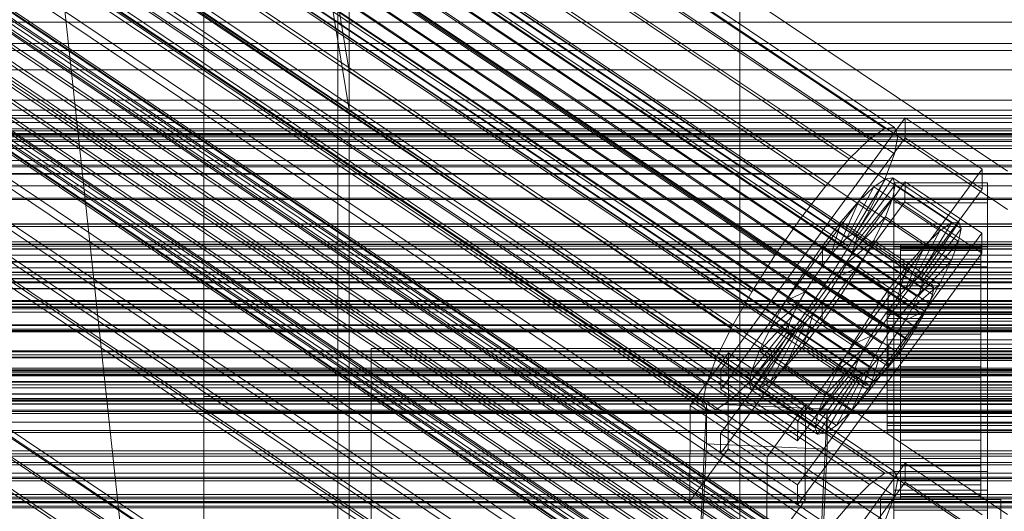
# Model space of a CAD drawing. Header units: millimetres. Extents: x -2233 to 65662, y -50530 to 6847.
# Tile 245 of 256: x -277 to -130, y -33099 to -33026. Entities that reach past the tile are written whole.
import ezdxf

# ---------------------------------------------------------------- set-up
doc = ezdxf.new("R2010")
doc.units = ezdxf.units.MM
for name, color, linetype, lineweight in [('COTAS_P', 1, 'Continuous', 0), ('frontal_C01', 7, 'Continuous', 0), ('frontal_C02', 7, 'Continuous', 0), ('frontal_C02-briq', 7, 'Continuous', 0), ('frontal_C03', 7, 'Continuous', 0), ('frontal_C03-dry', 7, 'Continuous', 0), ('frontal_dosificador', 7, 'Continuous', 0), ('frontal_secador', 7, 'Continuous', 0)]:
    doc.layers.add(name, color=color, linetype=linetype, lineweight=lineweight)
doc.dimstyles.new('R19_100', dxfattribs={"dimtxt": 250, "dimasz": 150, "dimexe": 150, "dimexo": 80, "dimgap": 100, "dimtad": 1, "dimtih": 1, "dimtoh": 1, "dimdsep": 46, "dimcen": 0.09, "dimadec": 0, "dimazin": 0, "dimtfac": 1, "dimtdec": 4, "dimtofl": 0, "dimtmove": 0, "dimatfit": 3, "dimfxl": 1, "dimtolj": 1, "dimtzin": 0, "dimarcsym": 0})

# ---------------------------------------------------------------- blocks, each defined once
blk = doc.blocks.new('DIM_R32_40')
at = {"layer": 'COTAS_P'}
for p, q in [((-150, -32200), (550, -32200)), ((550, -32200), (505, -32350)), ((550, -34800), (550, -32200)), ((550, -32200), (595, -32350)), ((550, -34800), (505, -34650)), ((550, -34800), (595, -34650)), ((-150, -34800), (550, -34800))]:
    blk.add_line(p, q, dxfattribs=at)
blk.add_text('2600 P', height=250, rotation=90, dxfattribs=at).set_placement((450, -33500))

msp = doc.modelspace()

# ---------------------------------------------------------------- linework, layer by layer
at = {"layer": 'frontal_C01'}
for p, q in [((-250, -32901.473), (-228.298, -33033.331)), ((-228.298, -33039.09), (-250, -32907.232)), ((-331.181, -32969.113), (-146.872, -33092.982)), ((-332.629, -32969.378), (-148.32, -33093.247)), ((-330.692, -32970.289), (-146.383, -33094.158)), ((-334.938, -32971.064), (-150.629, -33094.933)), ((-356.348, -32973.539), (-142.549, -33117.227)), ((-355.53, -32972.941), (-141.731, -33116.629)), ((-355.017, -32972.847), (-141.218, -33116.536)), ((-354.844, -32973.264), (-141.045, -33116.952)), ((-331.197, -32972.824), (-146.887, -33096.693)), ((-357.415, -32974.599), (-143.617, -33118.288)), ((-355.022, -32974.162), (-141.224, -33117.851)), ((-337.95, -32974.058), (-153.641, -33097.927)), ((-358.659, -32976.051), (-144.861, -33119.739)), ((-355.541, -32975.481), (-141.742, -33119.17)), ((-332.659, -32976.547), (-148.35, -33100.416)), ((-146.196, -33121.483), (-359.995, -32977.794)), ((-356.363, -32977.131), (-142.565, -33120.819)), ((-357.434, -32978.999), (-143.635, -33122.688)), ((-341.461, -32978.154), (-157.152, -33102.024)), ((-361.332, -32979.711), (-147.533, -33123.399)), ((-358.68, -32980.958), (-144.881, -33124.647)), ((-362.578, -32981.67), (-148.779, -33125.358)), ((-334.981, -32981.203), (-150.672, -33105.072)), ((-363.648, -32983.538), (-149.85, -33127.227)), ((-360.017, -32982.875), (-146.218, -33126.563)), ((-160.922, -33106.944), (-345.231, -32983.075)), ((-364.471, -32985.188), (-150.672, -33128.876)), ((-361.352, -32984.618), (-147.554, -33128.307)), ((-364.989, -32986.507), (-151.191, -33130.195)), ((-362.596, -32986.07), (-148.798, -33129.758)), ((-338.003, -32986.475), (-153.694, -33110.344)), ((-365.168, -32987.406), (-151.369, -33131.094)), ((-364.995, -32987.822), (-151.196, -33131.51)), ((-364.482, -32987.728), (-150.683, -33131.417)), ((-363.664, -32987.131), (-149.865, -33130.819)), ((-349.002, -32988.484), (-164.693, -33112.353)), ((-341.52, -32992.004), (-157.211, -33115.874)), ((-352.519, -32994.013), (-168.21, -33117.882)), ((-345.291, -32997.413), (-160.982, -33121.283)), ((-355.541, -32999.285), (-171.232, -33123.155)), ((-349.061, -33002.334), (-164.752, -33126.203)), ((-357.863, -33003.942), (-173.554, -33127.811)), ((-352.572, -33006.431), (-168.263, -33130.3)), ((-359.326, -33007.664), (-175.016, -33131.534)), ((-359.83, -33010.2), (-175.521, -33134.069)), ((-355.584, -33009.424), (-171.275, -33133.294)), ((-359.341, -33011.375), (-175.032, -33135.245)), ((-357.893, -33011.111), (-173.584, -33134.98)), ((-300, -33029.194), (300, -33029.194)), ((-130, -33099.395), (-228.298, -33033.331)), ((-228.298, -33033.331), (-228.298, -33159.609)), ((-228.298, -33033.331), (-228.298, -33039.09)), ((300, -33037.658), (-300, -33037.658)), ((-228.298, -33165.368), (-228.298, -33039.09)), ((-228.298, -33039.09), (-130, -33105.154)), ((342.5, -33042.216), (-342.5, -33042.216)), ((342.5, -33043.545), (-342.5, -33043.545)), ((342.5, -33046.638), (-342.5, -33046.638)), ((342.5, -33050.425), (-342.5, -33050.425)), ((342.5, -33056.14), (-342.5, -33056.14)), ((342.5, -33061.807), (-342.5, -33061.807)), ((-342.5, -33069.274), (342.5, -33069.274)), ((342.5, -33075.959), (-342.5, -33075.959)), ((300, -33075.619), (-300, -33075.619)), ((342.5, -33084.041), (-342.5, -33084.041)), ((300, -33084.381), (-300, -33084.381)), ((342.5, -33090.726), (-342.5, -33090.726)), ((-172.809, -33129.479), (-145.277, -33091.768)), ((-145.289, -33094.59), (-145.277, -33091.768)), ((-145.277, -33091.768), (-133.809, -33099.475)), ((-150.629, -33094.933), (-148.32, -33093.247)), ((-148.32, -33093.247), (-146.872, -33092.982)), ((-146.383, -33094.158), (-146.887, -33096.693)), ((-146.872, -33092.982), (-146.383, -33094.158)), ((-145.289, -33094.59), (-172.821, -33132.302)), ((-153.641, -33097.927), (-150.629, -33094.933)), ((-133.821, -33102.298), (-145.289, -33094.59)), ((-146.887, -33096.693), (-148.35, -33100.416)), ((342.5, -33098.193), (-342.5, -33098.193)), ((-157.152, -33102.024), (-153.641, -33097.927))]:
    msp.add_line(p, q, dxfattribs=at)
at = {"layer": 'frontal_C02'}
for p, q in [((-332.629, -32918.62), (-148.32, -33041.874)), ((-331.181, -32918.462), (-146.872, -33041.717)), ((-334.938, -32920.207), (-150.629, -33043.462)), ((-330.692, -32919.745), (-146.383, -33042.999)), ((-355.017, -32922.25), (-141.218, -33065.225)), ((-250, -32921.727), (-250, -35767.183)), ((-356.348, -32922.869), (-142.549, -33065.844)), ((-355.53, -32922.306), (-141.731, -33065.281)), ((-355.022, -32923.639), (-141.224, -33066.614)), ((-354.844, -32922.705), (-141.045, -33065.68)), ((-337.95, -32923.116), (-153.641, -33046.371)), ((-331.197, -32922.381), (-146.887, -33045.635)), ((-357.415, -32923.899), (-143.617, -33066.875)), ((-355.541, -32924.988), (-141.742, -33067.964)), ((-358.659, -32925.328), (-144.861, -33068.303)), ((-356.363, -32926.662), (-142.565, -33069.637)), ((-332.659, -32926.19), (-148.35, -33049.445)), ((-250, -35771.953), (-250, -32926.497)), ((-146.196, -33070.033), (-359.995, -32927.058)), ((-341.461, -32927.149), (-157.152, -33050.404)), ((-361.332, -32928.97), (-147.533, -33071.945)), ((-357.434, -32928.545), (-143.635, -33071.521)), ((-362.578, -32930.935), (-148.779, -33073.91)), ((-358.68, -32930.51), (-144.881, -33073.486)), ((-334.981, -32930.914), (-150.672, -33054.168)), ((-360.017, -32932.423), (-146.218, -33075.398)), ((-160.922, -33055.285), (-345.231, -32932.03)), ((-363.648, -32932.818), (-149.85, -33075.793)), ((-364.471, -32934.492), (-150.672, -33077.467)), ((-361.352, -32934.152), (-147.554, -33077.127)), ((-365.168, -32936.776), (-151.369, -33079.751)), ((-364.989, -32935.842), (-151.191, -33078.817)), ((-363.664, -32936.612), (-149.865, -33079.587)), ((-362.596, -32935.581), (-148.798, -33078.556)), ((-338.003, -32936.229), (-153.694, -33059.484)), ((-364.995, -32937.23), (-151.196, -33080.205)), ((-364.482, -32937.174), (-150.683, -33080.15)), ((-349.002, -32937.427), (-164.693, -33060.682)), ((-341.52, -32941.774), (-157.211, -33065.029)), ((-352.519, -32942.972), (-168.21, -33066.227)), ((-345.291, -32947.171), (-160.982, -33070.426)), ((-355.541, -32948.287), (-171.232, -33071.542)), ((-357.863, -32953.011), (-173.554, -33076.265)), ((-349.061, -32952.052), (-164.752, -33075.307)), ((-359.326, -32956.82), (-175.016, -33080.075)), ((-352.572, -32956.085), (-168.263, -33079.339)), ((-355.584, -32958.994), (-171.275, -33082.248)), ((-359.83, -32959.456), (-175.521, -33082.711)), ((-359.341, -32960.739), (-175.032, -33083.994)), ((-357.893, -32960.581), (-173.584, -33083.836)), ((-130, -33048.209), (-228.298, -32982.474)), ((-228.298, -32982.474), (-228.298, -33115.864)), ((-228.298, -33121.594), (-228.298, -32988.204)), ((-228.298, -32988.204), (-130, -33053.94)), ((-425, -33030.257), (425, -33030.257)), ((-172.809, -33077.782), (-145.277, -33040.26)), ((-145.289, -33043.24), (-145.277, -33040.26)), ((-145.277, -33040.26), (-133.809, -33047.929)), ((-150.629, -33043.462), (-148.32, -33041.874)), ((-148.32, -33041.874), (-146.872, -33041.717)), ((-146.872, -33041.717), (-146.383, -33042.999)), ((-145.289, -33043.24), (-172.821, -33080.763)), ((-153.641, -33046.371), (-150.629, -33043.462)), ((-146.383, -33042.999), (-146.887, -33045.635)), ((-133.821, -33050.91), (-145.289, -33043.24)), ((-146.887, -33045.635), (-148.35, -33049.445)), ((-157.152, -33050.404), (-153.641, -33046.371)), ((-133.809, -33047.929), (-161.341, -33085.452)), ((-133.809, -33047.929), (-133.821, -33050.91)), ((-172.847, -33087.32), (-145.315, -33049.798)), ((-153.199, -33057.612), (-148.226, -33049.352)), ((-152.686, -33057.556), (-147.143, -33049.234)), ((-148.35, -33049.445), (-150.672, -33054.168)), ((-148.226, -33049.352), (-149.953, -33050.54)), ((-147.143, -33049.234), (-148.226, -33049.352)), ((-148.226, -33049.352), (-138.396, -33055.926)), ((-147.143, -33049.234), (-137.313, -33055.808)), ((-146.777, -33050.194), (-147.143, -33049.234)), ((-147, -33052.952), (-147, -33049.972)), ((-147, -33049.972), (-133, -33049.972)), ((-147, -33095.79), (-147, -33049.972)), ((-145.327, -33052.778), (-145.315, -33049.798)), ((-145.315, -33049.798), (-133.847, -33057.467)), ((-133, -33049.972), (-133, -33052.952)), ((-133, -33049.972), (-133, -33095.79)), ((-161.353, -33088.432), (-133.821, -33050.91)), ((-160.922, -33055.285), (-157.152, -33050.404)), ((-154.017, -33058.175), (-149.953, -33050.54)), ((-152.513, -33058.011), (-146.777, -33050.194)), ((-149.953, -33050.54), (-152.207, -33052.716)), ((-149.953, -33050.54), (-140.123, -33057.113)), ((-147.155, -33052.165), (-146.777, -33050.194)), ((-146.777, -33050.194), (-136.948, -33056.767)), ((-332.629, -33052.01), (-148.32, -33175.265)), ((-331.181, -33051.852), (-146.872, -33175.107)), ((-145.327, -33052.778), (-172.859, -33090.3)), ((-155.085, -33059.205), (-152.207, -33052.716)), ((-152.207, -33052.716), (-154.833, -33055.732)), ((-152.692, -33058.945), (-147.155, -33052.165)), ((-152.207, -33052.716), (-142.377, -33059.289)), ((-148.249, -33055.015), (-147.155, -33052.165)), ((-147.155, -33052.165), (-137.325, -33058.739)), ((-133, -33052.952), (-147, -33052.952)), ((-147, -33052.952), (-147, -33098.77)), ((-133.859, -33060.447), (-145.327, -33052.778)), ((-133, -33098.77), (-133, -33052.952)), ((-334.938, -33053.598), (-150.629, -33176.852)), ((-330.692, -33053.135), (-146.383, -33176.39)), ((-150.672, -33054.168), (-153.694, -33059.484)), ((-331.197, -33055.771), (-146.887, -33179.026)), ((-164.693, -33060.682), (-160.922, -33055.285)), ((-154.833, -33055.732), (-157.653, -33059.383)), ((-156.329, -33060.634), (-154.833, -33055.732)), ((-154.833, -33055.732), (-145.003, -33062.306)), ((-153.21, -33060.295), (-148.249, -33055.015)), ((-149.985, -33058.548), (-148.249, -33055.015)), ((-148.249, -33055.015), (-138.419, -33061.589)), ((-138.396, -33055.926), (-143.369, -33064.186)), ((-137.313, -33055.808), (-142.856, -33064.13)), ((-140.123, -33057.113), (-138.396, -33055.926)), ((-138.396, -33055.926), (-137.313, -33055.808)), ((-137.313, -33055.808), (-136.948, -33056.767)), ((-337.95, -33056.507), (-153.641, -33179.761)), ((-133.847, -33057.467), (-161.379, -33094.989)), ((-140.123, -33057.113), (-144.188, -33064.748)), ((-136.948, -33056.767), (-142.683, -33064.584)), ((-142.377, -33059.289), (-140.123, -33057.113)), ((-136.948, -33056.767), (-137.325, -33058.739)), ((-133.847, -33057.467), (-133.859, -33060.447)), ((-155.085, -33059.205), (-154.017, -33058.175)), ((-154.033, -33061.968), (-149.985, -33058.548)), ((-154.017, -33058.175), (-153.199, -33057.612)), ((-144.188, -33064.748), (-154.017, -33058.175)), ((-152.692, -33058.945), (-153.21, -33060.295)), ((-153.199, -33057.612), (-152.686, -33057.556)), ((-143.369, -33064.186), (-153.199, -33057.612)), ((-152.513, -33058.011), (-152.692, -33058.945)), ((-142.862, -33065.518), (-152.692, -33058.945)), ((-142.856, -33064.13), (-152.686, -33057.556)), ((-152.686, -33057.556), (-152.513, -33058.011)), ((-142.683, -33064.584), (-152.513, -33058.011)), ((-152.246, -33062.524), (-149.985, -33058.548)), ((-149.985, -33058.548), (-140.156, -33065.122)), ((-137.325, -33058.739), (-142.862, -33065.518)), ((-137.325, -33058.739), (-138.419, -33061.589)), ((-450, -33059.848), (450, -33059.848)), ((-332.659, -33059.581), (-148.35, -33182.835)), ((-157.653, -33059.383), (-160.474, -33063.42)), ((-157.653, -33059.383), (-157.665, -33062.364)), ((-147.823, -33065.957), (-157.653, -33059.383)), ((-153.694, -33059.484), (-157.211, -33065.029)), ((-156.329, -33060.634), (-155.085, -33059.205)), ((-145.255, -33065.779), (-155.085, -33059.205)), ((-153.21, -33060.295), (-154.033, -33061.968)), ((-143.38, -33066.868), (-153.21, -33060.295)), ((-147, -33062.49), (-147, -33059.509)), ((-147, -33059.509), (-133, -33059.509)), ((-147, -33105.328), (-147, -33059.509)), ((-146, -33069.193), (-146, -33059.201)), ((-146, -33059.201), (-146, -33059.647)), ((-146, -33059.201), (-134, -33059.201)), ((-146, -33060.049), (-146, -33059.201)), ((-146, -33069.404), (-146, -33059.647)), ((-146, -33059.647), (-146, -33061.357)), ((-146, -33059.647), (-134, -33059.647)), ((-146, -33069.594), (-146, -33060.049)), ((-146, -33060.049), (-134, -33060.049)), ((-146, -33062.133), (-146, -33060.049)), ((-142.377, -33059.289), (-145.255, -33065.779)), ((-145.003, -33062.306), (-142.377, -33059.289)), ((-134, -33059.647), (-134, -33059.201)), ((-134, -33059.201), (-134, -33069.193)), ((-134, -33059.201), (-134, -33060.049)), ((-134, -33061.357), (-134, -33059.647)), ((-134, -33059.647), (-134, -33069.404)), ((-134, -33060.049), (-134, -33069.594)), ((-134, -33060.049), (-134, -33062.133)), ((-133, -33059.509), (-133, -33062.49)), ((-133, -33059.509), (-133, -33105.328)), ((-168.21, -33066.227), (-164.693, -33060.682)), ((-161.391, -33097.97), (-133.859, -33060.447)), ((-157.665, -33062.364), (-156.329, -33060.634)), ((-146.499, -33067.208), (-156.329, -33060.634)), ((-146, -33070.214), (-146, -33061.357)), ((-146, -33061.357), (-146, -33064.213)), ((-146, -33061.357), (-134, -33061.357)), ((-138.419, -33061.589), (-143.38, -33066.868)), ((-138.419, -33061.589), (-140.156, -33065.122)), ((-134, -33064.213), (-134, -33061.357)), ((-134, -33061.357), (-134, -33070.214)), ((-159.001, -33064.276), (-157.665, -33062.364)), ((-157.665, -33062.364), (-147.835, -33068.937)), ((-154.033, -33061.968), (-155.103, -33063.852)), ((-155.103, -33063.852), (-152.246, -33062.524)), ((-154.877, -33066.672), (-152.246, -33062.524)), ((-144.203, -33068.542), (-154.033, -33061.968)), ((-152.246, -33062.524), (-142.416, -33069.098)), ((-147.823, -33065.957), (-145.003, -33062.306)), ((-133, -33062.49), (-147, -33062.49)), ((-147, -33062.49), (-147, -33108.308)), ((-145.003, -33062.306), (-146.499, -33067.208)), ((-146, -33070.581), (-146, -33062.133)), ((-146, -33062.133), (-134, -33062.133)), ((-146, -33065.31), (-146, -33062.133)), ((-134, -33062.133), (-134, -33070.581)), ((-134, -33062.133), (-134, -33065.31)), ((-133, -33108.308), (-133, -33062.49)), ((-160.474, -33063.42), (-163.105, -33067.568)), ((-159.001, -33064.276), (-160.474, -33063.42)), ((-160.474, -33063.42), (-150.644, -33069.994)), ((-160.247, -33066.241), (-159.001, -33064.276)), ((-149.171, -33070.85), (-159.001, -33064.276)), ((-155.103, -33063.852), (-156.35, -33065.816)), ((-145.274, -33070.425), (-155.103, -33063.852)), ((-146, -33071.567), (-146, -33064.213)), ((-146, -33064.213), (-146, -33068.021)), ((-146, -33064.213), (-134, -33064.213)), ((-144.188, -33064.748), (-145.255, -33065.779)), ((-143.369, -33064.186), (-144.188, -33064.748)), ((-142.856, -33064.13), (-143.369, -33064.186)), ((-142.862, -33065.518), (-142.683, -33064.584)), ((-142.683, -33064.584), (-142.856, -33064.13)), ((-134, -33068.021), (-134, -33064.213)), ((-134, -33064.213), (-134, -33071.567)), ((-171.232, -33071.542), (-168.21, -33066.227)), ((-160.247, -33066.241), (-163.105, -33067.568)), ((-161.318, -33068.124), (-160.247, -33066.241)), ((-157.211, -33065.029), (-160.982, -33070.426)), ((-150.417, -33072.815), (-160.247, -33066.241)), ((-156.35, -33065.816), (-157.686, -33067.729)), ((-156.35, -33065.816), (-154.877, -33066.672)), ((-146.52, -33072.39), (-156.35, -33065.816)), ((-150.644, -33069.994), (-147.823, -33065.957)), ((-147.835, -33068.937), (-147.823, -33065.957)), ((-145.255, -33065.779), (-146.499, -33067.208)), ((-146, -33072.087), (-146, -33065.31)), ((-146, -33065.31), (-134, -33065.31)), ((-146, -33069.365), (-146, -33065.31)), ((-140.156, -33065.122), (-144.203, -33068.542)), ((-143.617, -33066.875), (-142.549, -33065.844)), ((-143.38, -33066.868), (-142.862, -33065.518)), ((-142.549, -33065.844), (-141.731, -33065.281)), ((-140.156, -33065.122), (-142.416, -33069.098)), ((-141.731, -33065.281), (-141.218, -33065.225)), ((-141.045, -33065.68), (-141.224, -33066.614)), ((-141.218, -33065.225), (-141.045, -33065.68)), ((-134, -33065.31), (-134, -33072.087)), ((-134, -33065.31), (-134, -33069.365)), ((-163.105, -33067.568), (-165.365, -33071.544)), ((-163.105, -33067.568), (-153.275, -33074.142)), ((-157.686, -33067.729), (-159.022, -33069.458)), ((-157.698, -33070.709), (-154.877, -33066.672)), ((-157.686, -33067.729), (-157.698, -33070.709)), ((-147.856, -33074.302), (-157.686, -33067.729)), ((-154.877, -33066.672), (-145.047, -33073.246)), ((-146.499, -33067.208), (-147.835, -33068.937)), ((-144.861, -33068.303), (-143.617, -33066.875)), ((-144.203, -33068.542), (-143.38, -33066.868)), ((-141.224, -33066.614), (-141.742, -33067.964)), ((-161.318, -33068.124), (-165.365, -33071.544)), ((-162.14, -33069.798), (-161.318, -33068.124)), ((-151.488, -33074.698), (-161.318, -33068.124)), ((-147.835, -33068.937), (-149.171, -33070.85)), ((-148, -33069.594), (-148, -33069.193)), ((-148, -33069.193), (-148, -33069.404)), ((-148, -33069.193), (148, -33069.193)), ((-146.196, -33070.033), (-144.861, -33068.303)), ((-146, -33073.371), (-146, -33068.021)), ((-146, -33068.021), (-146, -33072.522)), ((-146, -33068.021), (-134, -33068.021)), ((-146, -33069.404), (-146, -33069.193)), ((-134, -33069.193), (-146, -33069.193)), ((-146, -33069.193), (-146, -33069.594)), ((-145.274, -33070.425), (-144.203, -33068.542)), ((-142.416, -33069.098), (-145.274, -33070.425)), ((-142.416, -33069.098), (-145.047, -33073.246)), ((-141.742, -33067.964), (-142.565, -33069.637)), ((-134, -33072.522), (-134, -33068.021)), ((-134, -33068.021), (-134, -33073.371)), ((-134, -33069.193), (-134, -33069.404)), ((-134, -33069.594), (-134, -33069.193)), ((-162.14, -33069.798), (-167.102, -33075.078)), ((-160.982, -33070.426), (-164.752, -33075.307)), ((-162.659, -33071.148), (-162.14, -33069.798)), ((-152.311, -33076.372), (-162.14, -33069.798)), ((-159.022, -33069.458), (-160.518, -33074.36)), ((-160.518, -33074.36), (-157.698, -33070.709)), ((-159.022, -33069.458), (-160.266, -33070.887)), ((-149.192, -33076.032), (-159.022, -33069.458)), ((-157.698, -33070.709), (-147.868, -33077.283)), ((-153.275, -33074.142), (-150.644, -33069.994)), ((-150.644, -33069.994), (-149.171, -33070.85)), ((-148, -33069.404), (-148, -33070.214)), ((-148, -33069.404), (148, -33069.404)), ((-148, -33070.581), (-148, -33069.594)), ((-148, -33069.594), (148, -33069.594)), ((-148, -33070.214), (-148, -33071.567)), ((-148, -33070.214), (148, -33070.214)), ((-148, -33072.087), (-148, -33070.581)), ((-148, -33070.581), (148, -33070.581)), ((-147.533, -33071.945), (-146.196, -33070.033)), ((-146.52, -33072.39), (-145.274, -33070.425)), ((-146, -33074.007), (-146, -33069.365)), ((-146, -33069.365), (-134, -33069.365)), ((-146, -33074.021), (-146, -33069.365)), ((-146, -33070.214), (-146, -33069.404)), ((-134, -33069.404), (-146, -33069.404)), ((-134, -33069.594), (-146, -33069.594)), ((-146, -33069.594), (-146, -33070.581)), ((-146, -33071.567), (-146, -33070.214)), ((-134, -33070.214), (-146, -33070.214)), ((-134, -33070.581), (-146, -33070.581)), ((-146, -33070.581), (-146, -33072.087)), ((-142.565, -33069.637), (-143.635, -33071.521)), ((-134, -33069.365), (-134, -33074.007)), ((-134, -33069.365), (-134, -33074.021)), ((-134, -33069.404), (-134, -33070.214)), ((-134, -33070.581), (-134, -33069.594)), ((-134, -33070.214), (-134, -33071.567)), ((-134, -33072.087), (-134, -33070.581)), ((450, -33071.77), (-450, -33071.77)), ((-173.554, -33076.265), (-171.232, -33071.542)), ((-162.837, -33072.082), (-168.573, -33079.899)), ((-162.659, -33071.148), (-168.196, -33077.927)), ((-165.365, -33071.544), (-167.102, -33075.078)), ((-161.333, -33071.918), (-165.397, -33079.553)), ((-165.365, -33071.544), (-155.535, -33078.118)), ((-160.266, -33070.887), (-163.144, -33077.377)), ((-162.837, -33072.082), (-162.659, -33071.148)), ((-162.664, -33072.536), (-162.837, -33072.082)), ((-153.008, -33078.655), (-162.837, -33072.082)), ((-152.829, -33077.721), (-162.659, -33071.148)), ((-161.333, -33071.918), (-162.151, -33072.48)), ((-160.266, -33070.887), (-161.333, -33071.918)), ((-151.503, -33078.491), (-161.333, -33071.918)), ((-150.436, -33077.461), (-160.266, -33070.887)), ((-149.171, -33070.85), (-150.417, -33072.815)), ((-148.779, -33073.91), (-147.533, -33071.945)), ((-148, -33071.567), (-148, -33073.371)), ((-148, -33071.567), (148, -33071.567)), ((-148, -33074.007), (-148, -33072.087)), ((-148, -33072.087), (148, -33072.087)), ((-146, -33073.371), (-146, -33071.567)), ((-134, -33071.567), (-146, -33071.567)), ((-134, -33072.087), (-146, -33072.087)), ((-146, -33072.087), (-146, -33074.007)), ((-143.635, -33071.521), (-144.881, -33073.486)), ((-134, -33071.567), (-134, -33073.371)), ((-134, -33074.007), (-134, -33072.087)), ((-162.664, -33072.536), (-168.208, -33080.859)), ((-162.151, -33072.48), (-167.125, -33080.741)), ((-162.151, -33072.48), (-162.664, -33072.536)), ((-152.835, -33079.11), (-162.664, -33072.536)), ((-152.321, -33079.054), (-162.151, -33072.48)), ((-153.275, -33074.142), (-150.417, -33072.815)), ((-150.417, -33072.815), (-151.488, -33074.698)), ((-148, -33073.371), (-148, -33075.503)), ((-148, -33073.371), (148, -33073.371)), ((-145.047, -33073.246), (-147.868, -33077.283)), ((-147.856, -33074.302), (-146.52, -33072.39)), ((-145.047, -33073.246), (-146.52, -33072.39)), ((-144.881, -33073.486), (-146.218, -33075.398)), ((-146, -33072.522), (-146, -33075.503)), ((-134, -33072.522), (-146, -33072.522)), ((-146, -33072.522), (-146, -33077.409)), ((-146, -33075.503), (-146, -33073.371)), ((-134, -33073.371), (-146, -33073.371)), ((-134, -33075.503), (-134, -33072.522)), ((-134, -33077.409), (-134, -33072.522)), ((-134, -33073.371), (-134, -33075.503)), ((-225, -33076.432), (-225, -33074.644)), ((-225, -33074.644), (225, -33074.644)), ((-225, -33112.826), (-225, -33074.644)), ((-167.102, -33075.078), (-168.196, -33077.927)), ((-167.102, -33075.078), (-157.272, -33081.651)), ((-163.144, -33077.377), (-160.518, -33074.36)), ((-160.518, -33074.36), (-150.688, -33080.934)), ((-155.535, -33078.118), (-153.275, -33074.142)), ((-155.535, -33078.118), (-151.488, -33074.698)), ((-151.488, -33074.698), (-152.311, -33076.372)), ((-149.85, -33075.793), (-148.779, -33073.91)), ((-149.192, -33076.032), (-147.856, -33074.302)), ((-148, -33076.213), (-148, -33074.007)), ((-148, -33074.007), (148, -33074.007)), ((-147.868, -33077.283), (-147.856, -33074.302)), ((-134, -33074.007), (-146, -33074.007)), ((-146, -33074.007), (-146, -33076.213)), ((-146, -33076.213), (-146, -33074.021)), ((-146, -33074.021), (-134, -33074.021)), ((-146, -33078.961), (-146, -33074.021)), ((-134, -33076.213), (-134, -33074.007)), ((-134, -33074.021), (-134, -33076.213)), ((-134, -33074.021), (-134, -33078.961)), ((225, -33076.432), (-225, -33076.432)), ((-225, -33076.432), (-225, -33114.614)), ((-177.394, -33083.142), (-171.658, -33075.325)), ((-175.016, -33080.075), (-173.554, -33076.265)), ((-171.715, -33089.631), (-171.658, -33075.325)), ((-171.658, -33075.325), (-160.19, -33082.994)), ((-164.752, -33075.307), (-168.263, -33079.339)), ((-157.272, -33081.651), (-152.311, -33076.372)), ((-152.311, -33076.372), (-152.829, -33077.721)), ((-150.688, -33080.934), (-149.192, -33076.032)), ((-150.672, -33077.467), (-149.85, -33075.793)), ((-150.436, -33077.461), (-149.192, -33076.032)), ((-148, -33075.503), (-148, -33077.818)), ((148, -33075.503), (-148, -33075.503)), ((-148, -33078.553), (-148, -33076.213)), ((-148, -33076.213), (148, -33076.213)), ((-146.218, -33075.398), (-147.554, -33077.127)), ((-146, -33075.503), (-134, -33075.503)), ((-146, -33077.818), (-146, -33075.503)), ((-134, -33076.213), (-146, -33076.213)), ((-146, -33076.213), (-146, -33078.553)), ((-134, -33075.503), (-134, -33077.818)), ((-134, -33078.553), (-134, -33076.213)), ((-172.809, -33077.782), (-172.821, -33080.763)), ((-161.341, -33085.452), (-172.809, -33077.782)), ((-168.196, -33077.927), (-168.573, -33079.899)), ((-168.196, -33077.927), (-158.366, -33084.501)), ((-165.397, -33079.553), (-163.144, -33077.377)), ((-163.144, -33077.377), (-153.314, -33083.95)), ((-158.366, -33084.501), (-152.829, -33077.721)), ((-153.314, -33083.95), (-150.436, -33077.461)), ((-152.829, -33077.721), (-153.008, -33078.655)), ((-151.503, -33078.491), (-150.436, -33077.461)), ((-151.191, -33078.817), (-150.672, -33077.467)), ((-147.868, -33077.283), (-150.688, -33080.934)), ((-147.554, -33077.127), (-148.798, -33078.556)), ((-148, -33077.818), (-148, -33080.158)), ((-148, -33077.818), (148, -33077.818)), ((-146, -33077.818), (-146, -33077.409)), ((-146, -33077.409), (-146, -33082.349)), ((-146, -33077.409), (-134, -33077.409)), ((-146, -33080.158), (-146, -33077.818)), ((-134, -33077.818), (-146, -33077.818)), ((-134, -33082.349), (-134, -33077.409)), ((-134, -33077.409), (-134, -33077.818)), ((-134, -33077.818), (-134, -33080.158)), ((-450, -33078.481), (450, -33078.481)), ((-168.263, -33079.339), (-171.275, -33082.248)), ((-158.743, -33086.472), (-153.008, -33078.655)), ((-158.378, -33087.432), (-152.835, -33079.11)), ((-157.295, -33087.314), (-152.321, -33079.054)), ((-157.272, -33081.651), (-155.535, -33078.118)), ((-155.567, -33086.127), (-151.503, -33078.491)), ((-153.008, -33078.655), (-152.835, -33079.11)), ((-152.835, -33079.11), (-152.321, -33079.054)), ((-152.321, -33079.054), (-151.503, -33078.491)), ((-151.369, -33079.751), (-151.191, -33078.817)), ((-148.798, -33078.556), (-149.865, -33079.587)), ((-148, -33080.868), (-148, -33078.553)), ((-148, -33078.553), (148, -33078.553)), ((-146, -33078.553), (-146, -33078.961)), ((-134, -33078.553), (-146, -33078.553)), ((-146, -33078.553), (-146, -33080.868)), ((-146, -33078.961), (-134, -33078.961)), ((-146, -33083.848), (-146, -33078.961)), ((-134, -33078.961), (-134, -33078.553)), ((-134, -33080.868), (-134, -33078.553)), ((-134, -33078.961), (-134, -33083.848)), ((-175.521, -33082.711), (-175.016, -33080.075)), ((-172.821, -33080.763), (-161.353, -33088.432)), ((-168.573, -33079.899), (-168.208, -33080.859)), ((-168.573, -33079.899), (-158.743, -33086.472)), ((-168.208, -33080.859), (-167.125, -33080.741)), ((-168.208, -33080.859), (-158.378, -33087.432)), ((-167.125, -33080.741), (-165.397, -33079.553)), ((-167.125, -33080.741), (-157.295, -33087.314)), ((-165.397, -33079.553), (-155.567, -33086.127)), ((-150.688, -33080.934), (-153.314, -33083.95)), ((-151.196, -33080.205), (-151.369, -33079.751)), ((-150.683, -33080.15), (-151.196, -33080.205)), ((-149.865, -33079.587), (-150.683, -33080.15)), ((-148, -33080.158), (-148, -33082.363)), ((-148, -33080.158), (148, -33080.158)), ((-148, -33083), (-148, -33080.868)), ((-148, -33080.868), (148, -33080.868)), ((-146, -33082.363), (-146, -33080.158)), ((-146, -33080.158), (-146, -33082.349)), ((-134, -33080.158), (-146, -33080.158)), ((-146, -33080.868), (-146, -33083.848)), ((-134, -33080.868), (-146, -33080.868)), ((-146, -33080.868), (-146, -33083)), ((-134, -33082.349), (-134, -33080.158)), ((-134, -33080.158), (-134, -33082.363)), ((-134, -33083.848), (-134, -33080.868)), ((-134, -33083), (-134, -33080.868)), ((-250, -33084.189), (-250, -33081.805)), ((-250, -33081.805), (250, -33081.805)), ((-250, -33105.669), (-250, -33081.805)), ((-171.275, -33082.248), (-173.584, -33083.836)), ((-158.366, -33084.501), (-157.272, -33081.651)), ((-148, -33082.363), (-148, -33084.284)), ((-148, -33082.363), (148, -33082.363)), ((-146, -33082.349), (-146, -33087.005)), ((-146, -33082.349), (-134, -33082.349)), ((-146, -33084.284), (-146, -33082.363)), ((-146, -33082.363), (-146, -33087.005)), ((-134, -33082.363), (-146, -33082.363)), ((-134, -33087.005), (-134, -33082.349)), ((-134, -33087.005), (-134, -33082.363)), ((-134, -33082.363), (-134, -33084.284)), ((-177.811, -33142.201), (-174.943, -33082.935)), ((-177.394, -33083.142), (-177.451, -33097.448)), ((-165.926, -33090.811), (-177.394, -33083.142)), ((-175.032, -33083.994), (-175.521, -33082.711)), ((-173.584, -33083.836), (-175.032, -33083.994)), ((-174.943, -33088.897), (-174.943, -33082.935)), ((-174.943, -33082.935), (-156.962, -33083.728)), ((-160.19, -33082.994), (-165.926, -33090.811)), ((-160.19, -33082.994), (-160.247, -33097.3)), ((-156.962, -33083.728), (-159.83, -33142.994)), ((-156.962, -33083.728), (-156.962, -33089.69)), ((-153.314, -33083.95), (-155.567, -33086.127)), ((-148, -33084.804), (-148, -33083)), ((-148, -33083), (148, -33083)), ((-146, -33083), (-146, -33088.349)), ((-134, -33083), (-146, -33083)), ((-146, -33083), (-146, -33084.804)), ((-146, -33083.848), (-134, -33083.848)), ((-146, -33088.349), (-146, -33083.848)), ((-134, -33088.349), (-134, -33083)), ((-134, -33084.804), (-134, -33083)), ((-134, -33083.848), (-134, -33088.349)), ((250, -33084.189), (-250, -33084.189)), ((-250, -33084.189), (-250, -33108.053)), ((-158.743, -33086.472), (-158.366, -33084.501)), ((-148, -33084.284), (-148, -33085.789)), ((-148, -33084.284), (148, -33084.284)), ((-148, -33086.157), (-148, -33084.804)), ((-148, -33084.804), (148, -33084.804)), ((-146, -33085.789), (-146, -33084.284)), ((-146, -33084.284), (-146, -33091.06)), ((-134, -33084.284), (-146, -33084.284)), ((-146, -33084.804), (-146, -33092.158)), ((-134, -33084.804), (-146, -33084.804)), ((-146, -33084.804), (-146, -33086.157)), ((-134, -33091.06), (-134, -33084.284)), ((-134, -33084.284), (-134, -33085.789)), ((-134, -33092.158), (-134, -33084.804)), ((-134, -33086.157), (-134, -33084.804)), ((450, -33085.634), (-450, -33085.634)), ((-161.353, -33088.432), (-161.341, -33085.452)), ((-158.378, -33087.432), (-158.743, -33086.472)), ((-155.567, -33086.127), (-157.295, -33087.314)), ((-148, -33085.789), (-148, -33086.776)), ((-148, -33085.789), (148, -33085.789)), ((-148, -33086.966), (-148, -33086.157)), ((-148, -33086.157), (148, -33086.157)), ((-148, -33086.776), (-148, -33087.178)), ((-148, -33086.776), (148, -33086.776)), ((-146, -33086.776), (-146, -33085.789)), ((-146, -33085.789), (-146, -33094.238)), ((-134, -33085.789), (-146, -33085.789)), ((-146, -33086.157), (-146, -33095.014)), ((-134, -33086.157), (-146, -33086.157)), ((-146, -33086.157), (-146, -33086.966)), ((-146, -33087.178), (-146, -33086.776)), ((-146, -33086.776), (-146, -33096.322)), ((-134, -33086.776), (-146, -33086.776)), ((-134, -33094.238), (-134, -33085.789)), ((-134, -33085.789), (-134, -33086.776)), ((-134, -33095.014), (-134, -33086.157)), ((-134, -33086.966), (-134, -33086.157)), ((-134, -33096.322), (-134, -33086.776)), ((-134, -33086.776), (-134, -33087.178)), ((-172.847, -33087.32), (-172.859, -33090.3)), ((-161.379, -33094.989), (-172.847, -33087.32)), ((-157.295, -33087.314), (-158.378, -33087.432)), ((-148, -33087.178), (-148, -33086.966)), ((-148, -33086.966), (148, -33086.966)), ((-148, -33087.178), (148, -33087.178)), ((-146, -33086.966), (-146, -33096.723)), ((-134, -33086.966), (-146, -33086.966)), ((-146, -33086.966), (-146, -33087.178)), ((-146, -33087.005), (-146, -33091.06)), ((-146, -33087.005), (-134, -33087.005)), ((-146, -33087.178), (-146, -33097.169)), ((-134, -33087.178), (-146, -33087.178)), ((-146, -33088.349), (-134, -33088.349)), ((-146, -33092.158), (-146, -33088.349)), ((-134, -33096.723), (-134, -33086.966)), ((-134, -33087.178), (-134, -33086.966)), ((-134, -33091.06), (-134, -33087.005)), ((-134, -33097.169), (-134, -33087.178)), ((-134, -33088.349), (-134, -33092.158)), ((-177.811, -33148.163), (-174.943, -33088.897)), ((-171.715, -33089.631), (-177.451, -33097.448)), ((-156.962, -33089.69), (-174.943, -33088.897)), ((-160.247, -33097.3), (-171.715, -33089.631)), ((-159.83, -33148.956), (-156.962, -33089.69)), ((450, -33089.936), (-450, -33089.936)), ((-172.859, -33090.3), (-161.391, -33097.97)), ((-165.983, -33105.118), (-165.926, -33090.811)), ((-146, -33091.06), (-146, -33094.238)), ((-146, -33091.06), (-134, -33091.06)), ((-134, -33094.238), (-134, -33091.06)), ((-146, -33092.158), (-134, -33092.158)), ((-146, -33095.014), (-146, -33092.158)), ((-134, -33092.158), (-134, -33095.014)), ((450, -33093.257), (-450, -33093.257)), ((-147, -33107.293), (-147, -33092.987)), ((-147, -33092.987), (-133, -33092.987)), ((-147, -33102.532), (-147, -33092.987)), ((-146, -33094.238), (-146, -33096.322)), ((-146, -33094.238), (-134, -33094.238)), ((-134, -33096.322), (-134, -33094.238)), ((-133, -33092.987), (-133, -33107.293)), ((-133, -33092.987), (-133, -33102.532)), ((-161.391, -33097.97), (-161.379, -33094.989)), ((-146, -33095.014), (-134, -33095.014)), ((-146, -33096.723), (-146, -33095.014)), ((-134, -33095.014), (-134, -33096.723)), ((-450, -33097.089), (450, -33097.089)), ((-149, -33103.12), (-149, -33097.159)), ((-149, -33097.159), (-131, -33097.159)), ((-149, -33142.596), (-149, -33097.159)), ((-133, -33095.79), (-147, -33095.79)), ((-147, -33095.79), (-147, -33098.77)), ((-146, -33096.322), (-146, -33097.169)), ((-146, -33096.322), (-134, -33096.322)), ((-146, -33096.723), (-134, -33096.723)), ((-146, -33097.169), (-146, -33096.723)), ((-146, -33097.169), (-134, -33097.169)), ((-134, -33097.169), (-134, -33096.322)), ((-134, -33096.723), (-134, -33097.169)), ((-133, -33098.77), (-133, -33095.79)), ((-131, -33097.159), (-131, -33103.12)), ((-131, -33097.159), (-131, -33142.596)), ((-177.451, -33097.448), (-165.983, -33105.118)), ((-165.983, -33105.118), (-160.247, -33097.3)), ((-147, -33098.77), (-133, -33098.77))]:
    msp.add_line(p, q, dxfattribs=at)
at = {"layer": 'frontal_C02-briq'}
msp.add_line((-275, -32985), (-255, -33170), dxfattribs=at)
at = {"layer": 'frontal_C03'}
for p, q in [((1250, -33026.016), (-1250, -33026.016)), ((1250, -33039.939), (-1250, -33039.939)), ((1250, -33040.325), (-1250, -33040.325)), ((1250, -33040.991), (-1250, -33040.991)), ((-1250, -33041.924), (1250, -33041.924)), ((1250, -33042.637), (-1250, -33042.637)), ((1250, -33042.723), (-1250, -33042.723)), ((1250, -33042.865), (-1250, -33042.865)), ((1250, -33043.798), (-1250, -33043.798)), ((1250, -33044.464), (-1250, -33044.464)), ((1250, -33044.85), (-1250, -33044.85)), ((1250, -33047.336), (-1250, -33047.336)), ((1250, -33047.58), (-1250, -33047.58)), ((1250, -33048.593), (-1250, -33048.593)), ((1250, -33048.66), (-1250, -33048.66)), ((1250, -33052.264), (-1250, -33052.264)), ((1250, -33052.455), (-1250, -33052.455)), ((1250, -33056.103), (-1250, -33056.103)), ((1250, -33056.469), (-1250, -33056.469)), ((1250, -33058.773), (-1250, -33058.773)), ((1250, -33059.114), (-1250, -33059.114)), ((1250, -33059.159), (-1250, -33059.159)), ((1250, -33059.4), (-1250, -33059.4)), ((1250, -33059.825), (-1250, -33059.825)), ((-1250, -33060.758), (1250, -33060.758)), ((1250, -33061.699), (-1250, -33061.699)), ((1496, -33063.325), (-1496, -33063.325)), ((1496, -33063.351), (-1496, -33063.351)), ((1250, -33062.632), (-1250, -33062.632)), ((1250, -33063.297), (-1250, -33063.297)), ((1496, -33064.243), (-1496, -33064.243)), ((1496, -33064.27), (-1496, -33064.27)), ((1496, -33064.793), (-1496, -33064.793)), ((1250, -33063.684), (-1250, -33063.684)), ((1496, -33064.869), (-1496, -33064.869)), ((1496, -33065.712), (-1496, -33065.712)), ((1496, -33065.788), (-1496, -33065.788)), ((1496, -33067.533), (-1496, -33067.533)), ((1496, -33067.647), (-1496, -33067.647)), ((1250, -33067.606), (-1250, -33067.606)), ((1496, -33068.452), (-1496, -33068.452)), ((1496, -33068.566), (-1496, -33068.566)), ((-1250, -33068.037), (1250, -33068.037)), ((1250, -33068.1), (-1250, -33068.1)), ((-1250, -33068.437), (1250, -33068.437)), ((1496, -33071.127), (-1496, -33071.127)), ((-1496, -33071.262), (1496, -33071.262)), ((1496, -33072.046), (-1496, -33072.046)), ((-1496, -33072.181), (1496, -33072.181)), ((1496, -33075.029), (-1496, -33075.029)), ((1496, -33075.164), (-1496, -33075.164)), ((1496, -33075.948), (-1496, -33075.948)), ((1496, -33076.083), (-1496, -33076.083)), ((1250, -33077.607), (-1250, -33077.607)), ((1250, -33077.854), (-1250, -33077.854)), ((1250, -33077.993), (-1250, -33077.993)), ((1496, -33078.644), (-1496, -33078.644)), ((1496, -33078.758), (-1496, -33078.758)), ((1250, -33078.191), (-1250, -33078.191)), ((1250, -33078.659), (-1250, -33078.659)), ((1496, -33079.563), (-1496, -33079.563)), ((1496, -33079.677), (-1496, -33079.677)), ((-1250, -33079.591), (1250, -33079.591)), ((1250, -33080.091), (-1250, -33080.091)), ((1250, -33080.523), (-1250, -33080.523)), ((1250, -33080.533), (-1250, -33080.533)), ((1496, -33081.422), (-1496, -33081.422)), ((1496, -33081.498), (-1496, -33081.498)), ((1496, -33082.341), (-1496, -33082.341)), ((1496, -33082.417), (-1496, -33082.417)), ((1250, -33081.465), (-1250, -33081.465)), ((1250, -33082.131), (-1250, -33082.131)), ((1496, -33082.94), (-1496, -33082.94)), ((1496, -33082.967), (-1496, -33082.967)), ((1496, -33083.858), (-1496, -33083.858)), ((1496, -33083.885), (-1496, -33083.885)), ((1250, -33082.518), (-1250, -33082.518)), ((1250, -33086.892), (-1250, -33086.892)), ((1250, -33087.178), (-1250, -33087.178)), ((1250, -33091.659), (-1250, -33091.659)), ((1250, -33092.025), (-1250, -33092.025)), ((1250, -33093.836), (-1250, -33093.836)), ((1250, -33094.027), (-1250, -33094.027)), ((1250, -33096.441), (-1250, -33096.441)), ((1250, -33096.827), (-1250, -33096.827)), ((1250, -33097.493), (-1250, -33097.493)), ((1250, -33097.631), (-1250, -33097.631)), ((1250, -33097.698), (-1250, -33097.698)), ((-1250, -33098.425), (1250, -33098.425))]:
    msp.add_line(p, q, dxfattribs=at)
at = {"layer": 'frontal_C03-dry'}
for p, q in [((-1250, -33033.125), (1250, -33033.125)), ((1250, -33039.125), (-1250, -33039.125)), ((1250, -33043.125), (-1250, -33043.125)), ((-1250, -33058.75), (1250, -33058.75)), ((1250, -33064.75), (-1250, -33064.75)), ((1250, -33068.75), (-1250, -33068.75)), ((-1250, -33084.375), (1250, -33084.375)), ((1250, -33090.375), (-1250, -33090.375)), ((1250, -33094.375), (-1250, -33094.375))]:
    msp.add_line(p, q, dxfattribs=at)
at = {"layer": 'frontal_dosificador'}
for p, q in [((-230, -33800), (-230, -32240)), ((-170, -33800), (-170, -32240))]:
    msp.add_line(p, q, dxfattribs=at)
at = {"layer": 'frontal_secador'}
for p, q in [((-1265, -33072), (1265, -33072)), ((-1400, -33075), (1400, -33075)), ((-1265, -33075), (1265, -33075))]:
    msp.add_line(p, q, dxfattribs=at)

# ---------------------------------------------------------------- dimensions: what is measured, and where the dimension line sits
at = {"layer": 'COTAS_P'}
dim = msp.add_aligned_dim(p1=(-150, -34800), p2=(-150, -32200), distance=-700, text='<> P', dimstyle='R19_100', dxfattribs=at)
dim.commit()
dim.dimension.update_dxf_attribs({"geometry": 'DIM_R32_40', "text_midpoint": (550, -33500)})

doc.saveas('drawing.dxf')
